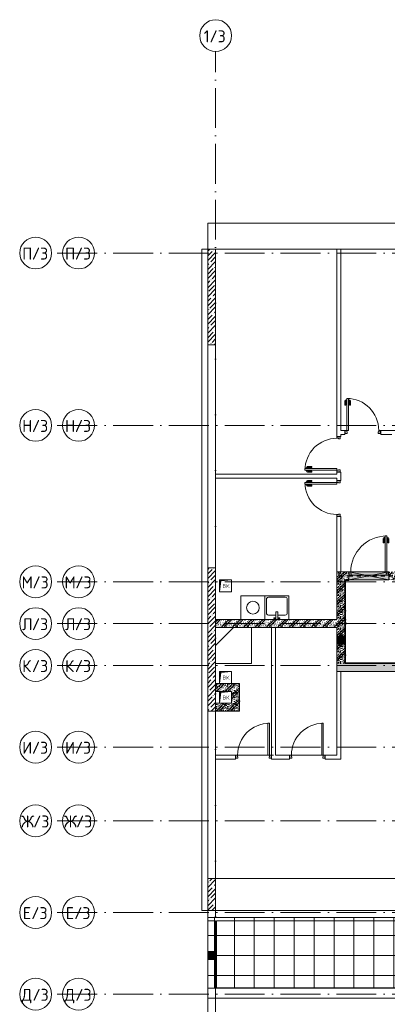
# Model space of a CAD drawing. Header units: millimetres. Extents: x 85617 to 161165, y 53267 to 102987.
# Tile 2 of 47: x 85617 to 94836, y 78278 to 102987. Entities that reach past the tile are written whole.
import ezdxf

# ---------------------------------------------------------------- set-up
doc = ezdxf.new("R2010")
doc.units = ezdxf.units.MM
doc.linetypes.add('3_ Штрих_ 1 х 1 мм', pattern=[200, 100, -100])
doc.linetypes.add('4_ Штрихпунктир_ 10 х 2 мм', pattern=[1400, 1000, -200, 0, -200])
for name, color, linetype, lineweight in [('A-____-NOTE-TEXT', 5, 'Continuous', 5), ('A-DETL-GENF-OTLN', 7, 'Continuous', 9), ('A-DOOR-____-MCUT', 7, 'Continuous', 18), ('A-DOOR-____-OTLN', 7, 'Continuous', 9), ('A-DOOR-FRAM-MCUT', 7, 'Continuous', 18), ('A-FLOR-____-OTLN', 7, 'Continuous', 9), ('A-GLAZ-____-MCUT', 7, 'Continuous', 9), ('A-GLAZ-____-OTLN', 7, 'Continuous', 9), ('A-ROOF-____-OTLN', 7, 'Continuous', 9), ('A-ROOF-____-PATT', 7, 'Continuous', 9), ('A-WALL-____-MCUT', 7, 'Continuous', 9), ('A-WALL-____-OTLN', 7, 'Continuous', 9), ('A-WALL-____-PATT', 7, 'Continuous', 9), ('I-WALL-____-MCUT', 7, 'Continuous', 9), ('I-WALL-____-OTLN', 7, 'Continuous', 9), ('M-EQPM-____-OTLN', 7, 'Continuous', 9), ('P-SANR-FIXT-OTLN', 7, 'Continuous', 9), ('S-BEAM-____-OTLN', 7, 'Continuous', 9), ('S-COLS-____-MCUT', 7, 'Continuous', 9), ('S-COLS-____-OTLN', 7, 'Continuous', 9), ('S-GRID-____-IDEN', 7, 'Continuous', 9), ('S-GRID-____-OTLN', 7, 'Continuous', 9)]:
    doc.layers.add(name, color=color, linetype=linetype, lineweight=lineweight)
doc.styles.add('GOST Common', font='GOST_Common.ttf', dxfattribs={"height": 100})
doc.styles.add('GOST Common_1', font='GOST_Common.ttf', dxfattribs={"height": 300})
pattern_1 = [(45, (0, 0), (-114.04925, 114.04925), []), (45, (114.05, 0), (-114.04925, 114.04925), [201.613, -40.323, 3.353, -36.97])]
pattern_2 = [(135, (150.28, 188.64), (-282.8427, 3e-14), [5, -395]), (135, (174.9, 237.36), (-282.8427, 3e-14), [5, -395]), (135, (211.96, 236.53), (-282.8427, 3e-14), [5, -395]), (135, (114.96, 223.96), (-282.8427, 3e-14), [5, -395]), (135, (77.54, 223.96), (-282.8427, 3e-14), [5, -395]), (135, (57.44, 184.52), (-282.8427, 3e-14), [5, -395]), (135, (66.21, 142.9), (-282.8427, 3e-14), [5, -395]), (135, (107.33, 161), (-282.8427, 3e-14), [5, -395]), (135, (99.08, 130.94), (-282.8427, 3e-14), [5, -395]), (135, (22.6, 136.46), (-282.8427, 3e-14), [5, -395]), (135, (21.16, 168.08), (-282.8427, 3e-14), [5, -395]), (135, (46.13, 96.12), (-282.8427, 3e-14), [5, -395]), (135, (3.54, 74.6), (-282.8427, 3e-14), [5, -395]), (135, (40.3, 47.56), (-282.8427, 3e-14), [5, -395]), (135, (39.77, 18.47), (-282.8427, 3e-14), [5, -395]), (135, (76.94, 37.28), (-282.8427, 3e-14), [5, -395]), (135, (114.18, 62.4), (-282.8427, 3e-14), [5, -395]), (135, (139.87, 90.2), (-282.8427, 3e-14), [5, -395]), (135, (141.44, 15.82), (-282.8427, 3e-14), [5, -395]), (135, (188.69, 26.73), (-282.8427, 3e-14), [5, -395]), (135, (176.14, 51.36), (-282.8427, 3e-14), [5, -395]), (135, (177.03, 0), (-282.8427, 3e-14), [5, -395]), (135, (276.61, 8.22), (-282.8427, 3e-14), [5, -395]), (135, (271.19, 31.72), (-282.8427, 3e-14), [5, -395]), (135, (268.29, 119.65), (-282.8427, 3e-14), [5, -395]), (135, (237.92, 101.95), (-282.8427, 3e-14), [5, -395]), (135, (237.92, 158.27), (-282.8427, 3e-14), [5, -395]), (135, (260.4, 204.35), (-282.8427, 3e-14), [5, -395]), (135, (275.54, 235.4), (-282.8427, 3e-14), [5, -395]), (135, (117.62, 268.96), (-282.8427, 3e-14), [5, -395]), (135, (203.62, 273.83), (-282.8427, 3e-14), [5, -395]), (135, (47.24, 279.3), (-282.8427, 3e-14), [5, -395]), (135, (23.2, 266.16), (-282.8427, 3e-14), [5, -395]), (135, (42.78, 232.52), (-282.8427, 3e-14), [5, -395]), (135, (177.76, 90.57), (-282.8427, 3e-14), [5, -395]), (135, (181.12, 121.8), (-282.8427, 3e-14), [5, -395]), (135, (206.73, 172.06), (-282.8427, 3e-14), [5, -395]), (135, (143.14, 136.62), (-282.8427, 3e-14), [5, -395]), (135, (211.51, 131.86), (-282.8427, 3e-14), [5, -395]), (135, (81.47, 95.1), (-282.8427, 3e-14), [5, -395]), (135, (235.13, 60.46), (-282.8427, 3e-14), [5, -395]), (135, (242.24, 4.89), (-282.8427, 3e-14), [5, -395]), (45, (0, 106.07), (-282.8427, 0), []), (45, (106.07, 0), (-282.8427, 0), []), (45, (176.78, 0), (-282.8427, 0), []), (45, (0, 176.78), (-282.8427, 0), [])]
pattern_3 = [(0, (0, 0), (0, 500), []), (90, (0, 0), (-500, 3e-14), [])]
pattern_4 = [(0, (0, 0), (203.2, 50.8), [3.353, -149.047, 3.353, -149.047, -812.8]), (0, (0, 0), (203.2, 50.8), [-304.8, 3.353, -301.447, 3.353, -149.047, -355.6]), (0, (0, 0), (203.2, 50.8), [-762, 3.353, -98.247, 3.353, -250.647]), (120, (76.2, 25.4), (-145.59409, 150.576362), [3.353, -149.047, 3.353, -149.047, -812.8]), (120, (76.2, 25.4), (-145.59409, 150.576362), [-304.8, 3.353, -301.447, 3.353, -149.047, -355.6]), (120, (76.2, 25.4), (-145.59409, 150.576362), [-762, 3.353, -98.247, 3.353, -250.647]), (240, (101.6, 127), (-57.60591, -201.376362), [3.353, -149.047, 3.353, -149.047, -812.8]), (240, (101.6, 127), (-57.60591, -201.376362), [-304.8, 3.353, -301.447, 3.353, -149.047, -355.6]), (240, (101.6, 127), (-57.60591, -201.376362), [-762, 3.353, -98.247, 3.353, -250.647])]

# ---------------------------------------------------------------- blocks, each defined once
blk = doc.blocks.new('АР_Канал вертикальный прямоугольный - ВК-6741383-ВКК_25_К3_З_ЭОМ_воронка парапетная_')
at = {"layer": 'A-DETL-GENF-OTLN', "lineweight": 5, "true_color": 0xf4f4f4}
blk.add_hatch(color=7, dxfattribs=at).paths.add_polyline_path([(-150, -150), (-120, 120), (150, 150), (-150, 150), (-150, 96)])
at = {"layer": 'A-DETL-GENF-OTLN', "color": 254, "lineweight": 13, "true_color": 0xcccccc}
for p, q in [((150, 150), (-150, 150)), ((-150, 150), (-150, -150)), ((150, 150), (-150, 150)), ((-150, 150), (-150, -150)), ((-150, -150), (-120, 120)), ((-150, -150), (-120, 120)), ((-120, 120), (150, 150)), ((-120, 120), (150, 150)), ((150, -150), (150, 150)), ((-150, -150), (150, -150))]:
    blk.add_line(p, q, dxfattribs=at)
at = {"layer": 'M-EQPM-____-OTLN', "color": 254, "lineweight": 5, "true_color": 0xcccccc}
for p, q in [((-150, -150), (-150, 150)), ((-150, 150), (150, 150)), ((150, 150), (150, -150)), ((150, -150), (-150, -150))]:
    blk.add_line(p, q, dxfattribs=at)
blk = doc.blocks.new('АР_Канал вертикальный прямоугольный - ВК-6743502-ВКК_25_К3_З_ЭОМ_воронка парапетная_')
at = {"layer": 'A-DETL-GENF-OTLN', "lineweight": 5, "true_color": 0xf4f4f4}
blk.add_hatch(color=7, dxfattribs=at).paths.add_polyline_path([(-150, -150), (-120, 120), (150, 150), (-150, 150)])
at = {"layer": 'A-DETL-GENF-OTLN', "color": 254, "lineweight": 13, "true_color": 0xcccccc}
for p, q in [((150, 150), (-150, 150)), ((-150, 150), (-150, -150)), ((150, 150), (-150, 150)), ((-150, 150), (-150, -150)), ((-150, -150), (-120, 120)), ((-150, -150), (-120, 120)), ((-120, 120), (150, 150)), ((-120, 120), (150, 150)), ((150, -150), (150, 150)), ((-150, -150), (150, -150))]:
    blk.add_line(p, q, dxfattribs=at)
at = {"layer": 'M-EQPM-____-OTLN', "color": 254, "lineweight": 5, "true_color": 0xcccccc}
for p, q in [((-150, -150), (-150, 150)), ((-150, 150), (150, 150)), ((150, 150), (150, -150)), ((150, -150), (-150, -150))]:
    blk.add_line(p, q, dxfattribs=at)
blk = doc.blocks.new('АР_Дверь однопольная - 1000х2100h_900__Вход в кв_EI30-4796016-ВКК_25_К3_З_ЭОМ_воронка парапетная_')
at = {"layer": 'A-DOOR-____-MCUT', "color": 254, "lineweight": 13, "true_color": 0xcccccc}
for p, q in [((450, 1000), (410, 1000)), ((410, 1000), (410, 100)), ((450, 100), (450, 1000)), ((410, 100), (450, 100))]:
    blk.add_line(p, q, dxfattribs=at)
at = {"layer": 'A-DOOR-____-OTLN', "color": 254, "lineweight": 5, "true_color": 0xcccccc}
for p, q in [((360, 830), (360, 933)), ((385, 830), (360, 830)), ((385, 830), (385, 933)), ((402, 963), (390, 963)), ((402, 938), (390, 938)), ((402, 975), (402, 925)), ((410, 975), (402, 975)), ((402, 925), (410, 925)), ((450, 975), (458, 975)), ((458, 925), (450, 925)), ((458, 975), (458, 925)), ((458, 963), (470, 963)), ((458, 938), (470, 938)), ((475, 830), (475, 933)), ((475, 830), (500, 830)), ((500, 830), (500, 933))]:
    blk.add_line(p, q, dxfattribs=at)
for centre, radius, start, end in [((450, 100), 900, 90, 180), ((390, 933), 30, 90, 180), ((390, 933), 4.99, 90, 180), ((470, 933), 30, 0, 90), ((470, 933), 4.99, 0, 90)]:
    blk.add_arc(centre, radius, start, end, dxfattribs=at)
at = {"layer": 'A-DOOR-FRAM-MCUT', "color": 254, "lineweight": 13, "true_color": 0xcccccc}
for p, q in [((-490, 100), (-500, 100)), ((-490, 20), (-500, 20)), ((-450, 100), (-490, 100)), ((-490, 100), (-490, 20)), ((-490, 20), (-440, 20)), ((-450, 60), (-450, 100)), ((-440, 60), (-450, 60)), ((-440, 20), (-440, 60)), ((450, 60), (440, 60)), ((440, 60), (440, 20)), ((440, 20), (490, 20)), ((490, 100), (450, 100)), ((450, 100), (450, 60)), ((490, 20), (490, 100)), ((490, 100), (500, 100)), ((490, 20), (500, 20))]:
    blk.add_line(p, q, dxfattribs=at)
blk = doc.blocks.new('АР_Дверь однопольная - 900х2100h_800__Глухая_Межкомнатные апарт_тип_эт-V2-ВКК_25_К3_З_ЭОМ_воронка парапетная_')
at = {"layer": 'A-DOOR-____-MCUT', "color": 254, "lineweight": 13, "true_color": 0xcccccc}
for p, q in [((400, 850), (360, 850)), ((360, 850), (360, 50)), ((400, 50), (400, 850)), ((360, 50), (400, 50))]:
    blk.add_line(p, q, dxfattribs=at)
at = {"layer": 'A-DOOR-____-OTLN', "color": 254, "lineweight": 5, "true_color": 0xcccccc}
blk.add_arc((400, 50), 800, 90, 180, dxfattribs=at)
at = {"layer": 'A-DOOR-FRAM-MCUT', "color": 254, "lineweight": 13, "true_color": 0xcccccc}
for p, q in [((-440, 50), (-450, 50)), ((-400, 50), (-440, 50)), ((-440, 50), (-440, -30)), ((-400, 10), (-400, 50)), ((-390, 10), (-400, 10)), ((-390, -30), (-390, 10)), ((400, 10), (390, 10)), ((390, 10), (390, -30)), ((440, 50), (400, 50)), ((400, 50), (400, 10)), ((440, -30), (440, 50)), ((440, 50), (450, 50)), ((-440, -30), (-450, -30)), ((-440, -30), (-390, -30)), ((390, -30), (440, -30)), ((440, -30), (450, -30))]:
    blk.add_line(p, q, dxfattribs=at)
blk = doc.blocks.new('АР_Дверь однопольная - 900х2100h_800__Глухая_Межкомнатные апарт_тип_эт-4498768-ВКК_25_К3_З_ЭОМ_воронка парапетная_')
at = {"layer": 'A-DOOR-____-MCUT', "color": 254, "lineweight": 13, "true_color": 0xcccccc}
for p, q in [((-400, 850), (-400, 50)), ((-360, 850), (-400, 850)), ((-360, 50), (-360, 850)), ((-400, 50), (-360, 50))]:
    blk.add_line(p, q, dxfattribs=at)
at = {"layer": 'A-DOOR-____-OTLN', "color": 254, "lineweight": 5, "true_color": 0xcccccc}
for p, q in [((-450, 680), (-450, 783)), ((-425, 680), (-425, 783)), ((-408, 813), (-420, 813)), ((-408, 788), (-420, 788)), ((-408, 825), (-408, 775)), ((-400, 825), (-408, 825)), ((-408, 775), (-400, 775)), ((-360, 825), (-352, 825)), ((-352, 775), (-360, 775)), ((-352, 825), (-352, 775)), ((-352, 813), (-340, 813)), ((-352, 788), (-340, 788)), ((-335, 680), (-335, 783)), ((-310, 680), (-310, 783)), ((-425, 680), (-450, 680)), ((-335, 680), (-310, 680))]:
    blk.add_line(p, q, dxfattribs=at)
for centre, radius, start, end in [((-420, 783), 30, 90, 180), ((-420, 783), 4.99, 90, 180), ((-400, 50), 800, 360, 90), ((-340, 783), 30, 360, 90), ((-340, 783), 4.99, 360, 90)]:
    blk.add_arc(centre, radius, start, end, dxfattribs=at)
at = {"layer": 'A-DOOR-FRAM-MCUT', "color": 254, "lineweight": 13, "true_color": 0xcccccc}
for p, q in [((-440, 50), (-450, 50)), ((-400, 50), (-440, 50)), ((-440, 50), (-440, -30)), ((-400, 10), (-400, 50)), ((-390, 10), (-400, 10)), ((-390, -30), (-390, 10)), ((400, 10), (390, 10)), ((390, 10), (390, -30)), ((440, 50), (400, 50)), ((400, 50), (400, 10)), ((440, -30), (440, 50)), ((440, 50), (450, 50)), ((-440, -30), (-450, -30)), ((-440, -30), (-390, -30)), ((390, -30), (440, -30)), ((440, -30), (450, -30))]:
    blk.add_line(p, q, dxfattribs=at)
blk = doc.blocks.new('АР_Дверь однопольная - 900х2100h_800__Глухая_Межкомнатные апарт_тип_эт-4498858-ВКК_25_К3_З_ЭОМ_воронка парапетная_')
at = {"layer": 'A-DOOR-____-MCUT', "color": 254, "lineweight": 13, "true_color": 0xcccccc}
for p, q in [((400, 850), (360, 850)), ((360, 850), (360, 50)), ((400, 50), (400, 850)), ((360, 50), (400, 50))]:
    blk.add_line(p, q, dxfattribs=at)
at = {"layer": 'A-DOOR-____-OTLN', "color": 254, "lineweight": 5, "true_color": 0xcccccc}
for p, q in [((310, 680), (310, 783)), ((335, 680), (335, 783)), ((352, 813), (340, 813)), ((352, 788), (340, 788)), ((352, 825), (352, 775)), ((360, 825), (352, 825)), ((352, 775), (360, 775)), ((400, 825), (408, 825)), ((408, 775), (400, 775)), ((408, 825), (408, 775)), ((408, 813), (420, 813)), ((408, 788), (420, 788)), ((425, 680), (425, 783)), ((450, 680), (450, 783)), ((335, 680), (310, 680)), ((425, 680), (450, 680))]:
    blk.add_line(p, q, dxfattribs=at)
for centre, radius, start, end in [((400, 50), 800, 90, 180), ((340, 783), 30, 90, 180), ((340, 783), 4.99, 90, 180), ((420, 783), 30, 0, 90), ((420, 783), 4.99, 0, 90)]:
    blk.add_arc(centre, radius, start, end, dxfattribs=at)
at = {"layer": 'A-DOOR-FRAM-MCUT', "color": 254, "lineweight": 13, "true_color": 0xcccccc}
for p, q in [((-440, 50), (-450, 50)), ((-400, 50), (-440, 50)), ((-440, 50), (-440, -30)), ((-400, 10), (-400, 50)), ((-390, 10), (-400, 10)), ((-390, -30), (-390, 10)), ((400, 10), (390, 10)), ((390, 10), (390, -30)), ((440, 50), (400, 50)), ((400, 50), (400, 10)), ((440, -30), (440, 50)), ((440, 50), (450, 50)), ((-440, -30), (-450, -30)), ((-440, -30), (-390, -30)), ((390, -30), (440, -30)), ((440, -30), (450, -30))]:
    blk.add_line(p, q, dxfattribs=at)
blk = doc.blocks.new('A-PLU-Shower_2D - 900x900-995696-ВКК_25_К3_З_ЭОМ_воронка парапетная_')
at = {"layer": 'P-SANR-FIXT-OTLN', "color": 254, "lineweight": 5, "true_color": 0xcccccc}
for p, q in [((-450, 900), (-900, 450)), ((0, 0), (0, 900)), ((0, 900), (0, 0)), ((0, 0), (-900, 0)), ((-900, 0), (0, 0))]:
    blk.add_line(p, q, dxfattribs=at)
blk = doc.blocks.new('A-PLU-Sink-2D - 600 x 600mm-997039-ВКК_25_К3_З_ЭОМ_воронка парапетная_')
at = {"layer": 'P-SANR-FIXT-OTLN', "color": 254, "lineweight": 5, "true_color": 0xcccccc}
for p, q in [((-284, 302), (-284, -298)), ((-284, -298), (-284, 302)), ((-59, 272), (-59, 257)), ((-9, 272), (-59, 272)), ((-59, 257), (-9, 257)), ((-9, 102), (-9, 302)), ((41, 302), (41, 102)), ((41, 272), (91, 272)), ((91, 257), (41, 257)), ((91, 272), (91, 257)), ((316, -298), (316, 302)), ((316, 302), (316, -298)), ((-246, 137), (-246, -209)), ((-9, 188), (-195, 188)), ((41, 102), (-9, 102)), ((227, 188), (41, 188)), ((278, -209), (278, 137)), ((-284, -298), (316, -298)), ((316, -298), (-284, -298)), ((-195, -260), (227, -260))]:
    blk.add_line(p, q, dxfattribs=at)
for centre, start, end in [((-195, 137), 90, 180), ((227, 137), 360, 90), ((-195, -209), 180, 270), ((227, -209), 270, 0)]:
    blk.add_arc(centre, 50.8, start, end, dxfattribs=at)
blk = doc.blocks.new('A-FUR-Washing-2D - 600x600-V23-ВКК_25_К3_З_ЭОМ_воронка парапетная_')
at = {"layer": 'P-SANR-FIXT-OTLN', "color": 254, "lineweight": 5, "true_color": 0xcccccc}
for p, q in [((300, 0), (-300, 0)), ((-300, 0), (-300, -600)), ((-300, 0), (-300, -600)), ((300, 0), (-300, 0)), ((300, -600), (300, 0)), ((300, -600), (300, 0))]:
    blk.add_line(p, q, dxfattribs=at)
blk.add_circle((0, -300), 160, dxfattribs=at)
blk = doc.blocks.new('АР_Перемычка - 200_Уx2_50x5__250-250-4841900-ВКК_25_К3_З_ЭОМ_воронка парапетная_')
at = {"layer": 'A-DETL-GENF-OTLN', "color": 254, "linetype": '3_ Штрих_ 1 х 1 мм', "lineweight": 25, "true_color": 0xdcdcdc}
for p, q in [((-750, 100), (-750, -100)), ((750, 100), (750, -100)), ((-750, 0), (-500, 0)), ((-500, 0), (500, 0)), ((500, 0), (750, 0))]:
    blk.add_line(p, q, dxfattribs=at)
blk = doc.blocks.new('АР_Отверстие прямоугольное - ОВВ-5542923-ВКК_25_К3_З_ЭОМ_воронка парапетная_')
at = {"layer": 'A-DETL-GENF-OTLN', "lineweight": 5, "true_color": 0xf9f9f9}
blk.add_hatch(color=7, dxfattribs=at).paths.add_polyline_path([(625, -100), (625, 100), (-375, 100), (-375, -100), (374, -100)])
at = {"layer": 'A-DETL-GENF-OTLN', "color": 254, "lineweight": 5, "true_color": 0xcccccc}
for p, q in [((625, 100), (-375, -100)), ((-375, 100), (625, -100))]:
    blk.add_line(p, q, dxfattribs=at)
at = {"layer": 'A-DETL-GENF-OTLN', "color": 254, "lineweight": 13, "true_color": 0xcccccc}
for p, q in [((625, 100), (-375, 100)), ((-375, 100), (-375, -100)), ((625, -100), (625, 100)), ((-375, -100), (625, -100))]:
    blk.add_line(p, q, dxfattribs=at)
at = {"layer": 'A-GLAZ-____-MCUT', "color": 254, "lineweight": 5, "true_color": 0xcccccc}
for p, q in [((-375, 100), (-375, -100)), ((625, 100), (625, -100))]:
    blk.add_line(p, q, dxfattribs=at)
blk = doc.blocks.new('АР_Отверстие прямоугольное - ОВВ-4527169-ВКК_25_К3_З_ЭОМ_воронка парапетная_')
at = {"layer": 'A-DETL-GENF-OTLN', "lineweight": 5, "true_color": 0xf9f9f9}
blk.add_hatch(color=7, dxfattribs=at).paths.add_polyline_path([(225, 100), (25, 100), (25, -100), (225, -100)])
at = {"layer": 'A-DETL-GENF-OTLN', "color": 254, "lineweight": 5, "true_color": 0xcccccc}
for p, q in [((225, 100), (25, -100)), ((25, 100), (225, -100))]:
    blk.add_line(p, q, dxfattribs=at)
at = {"layer": 'A-DETL-GENF-OTLN', "color": 254, "lineweight": 13, "true_color": 0xcccccc}
for p, q in [((225, 100), (25, 100)), ((25, 100), (25, -100)), ((225, -100), (225, 100)), ((25, -100), (225, -100))]:
    blk.add_line(p, q, dxfattribs=at)
at = {"layer": 'A-GLAZ-____-MCUT', "color": 254, "lineweight": 5, "true_color": 0xcccccc}
for p, q in [((25, 100), (25, -100)), ((225, 100), (225, -100))]:
    blk.add_line(p, q, dxfattribs=at)
blk = doc.blocks.new('АР_Отверстие прямоугольное - ВК-7612138-ВКК_25_К3_З_ЭОМ_воронка парапетная_')
at = {"layer": 'A-DETL-GENF-OTLN', "lineweight": 5, "true_color": 0xf9f9f9}
blk.add_hatch(color=7, dxfattribs=at).paths.add_polyline_path([(225, 100), (25, 100), (25, -100), (225, -100)])
at = {"layer": 'A-DETL-GENF-OTLN', "color": 254, "lineweight": 5, "true_color": 0xcccccc}
for p, q in [((225, 100), (25, -100)), ((25, 100), (225, -100))]:
    blk.add_line(p, q, dxfattribs=at)
at = {"layer": 'A-DETL-GENF-OTLN', "color": 254, "lineweight": 13, "true_color": 0xcccccc}
for p, q in [((225, 100), (25, 100)), ((25, 100), (25, -100)), ((225, -100), (225, 100)), ((25, -100), (225, -100))]:
    blk.add_line(p, q, dxfattribs=at)
at = {"layer": 'A-GLAZ-____-MCUT', "color": 254, "lineweight": 5, "true_color": 0xcccccc}
for p, q in [((25, 100), (25, -100)), ((225, 100), (225, -100))]:
    blk.add_line(p, q, dxfattribs=at)
blk = doc.blocks.new('Ось сетки - 8_0 мм-31302-ВКК_25_К3_З_ЭОМ_воронка парапетная_')
at = {"layer": 'S-GRID-____-IDEN', "color": 254, "lineweight": 5, "true_color": 0xdadada}
blk.add_circle((0, 0), 4, dxfattribs=at)
blk = doc.blocks.new('240311_Наметкина 10_РД_АР_К3_R21_rvt-1-ВКК_25_К3_З_ЭОМ_воронка парапетная_')
at = {"layer": 'A-ROOF-____-PATT', "lineweight": 5, "true_color": 0xe4e4e4}
h = blk.add_hatch(dxfattribs=at)
h.set_pattern_fill('FP_6', color=254, style=0, pattern_type=2)
h.set_pattern_definition(pattern_3)
h.paths.add_polyline_path([(106810, 80600), (106970, 80600), (106970, 82625), (86800, 82625), (86800, 82540), (87000, 82540), (87000, 80850), (106810, 80850)])
h.paths.add_polyline_path([(104617, 80860), (87020, 80860), (87020, 82540), (106815, 82540), (106815, 80860), (106025, 80860)])
h = blk.add_hatch(dxfattribs=at)
h.set_pattern_fill('FP_6', color=254, style=0, pattern_type=2)
h.set_pattern_definition(pattern_3)
h.paths.add_polyline_path([(86800, 80850), (87000, 80850), (87000, 82540), (86800, 82540), (86800, 81575)])
h = blk.add_hatch(dxfattribs=at)
h.set_pattern_fill('FP_6', color=254, style=0, pattern_type=2)
h.set_pattern_definition(pattern_3)
h.paths.add_polyline_path([(87020, 80860), (106815, 80860), (106815, 82540), (87020, 82540)])
at = {"layer": 'A-WALL-____-PATT', "lineweight": 5, "true_color": 0xcccccc}
h = blk.add_hatch(dxfattribs=at)
h.set_pattern_fill('FP_1', color=254, style=0, pattern_type=2)
h.set_pattern_definition(pattern_1)
h.paths.add_polyline_path([(87000, 87800), (87000, 91400), (86800, 91400), (86800, 87800)])
h = blk.add_hatch(dxfattribs=at)
h.set_pattern_fill('FP_4', color=254, style=0, pattern_type=2)
h.set_pattern_definition(pattern_2)
h.paths.add_polyline_path([(92100, 91100), (92100, 91300), (91340, 91300), (91340, 91100), (91947, 91100)])
h.paths.add_polyline_path([(90240, 91100), (90340, 91100), (90340, 91300), (90040, 91300), (90040, 91100)])
h = blk.add_hatch(dxfattribs=at)
h.set_pattern_fill('FP_4', color=254, style=0, pattern_type=2)
h.set_pattern_definition(pattern_2)
h.paths.add_polyline_path([(90040, 89000), (90240, 89000), (90240, 91100), (90040, 91100), (90040, 89485)])
h = blk.add_hatch(dxfattribs=at)
h.set_pattern_fill('FP_4', color=254, style=0, pattern_type=2)
h.set_pattern_definition(pattern_2)
h.paths.add_polyline_path([(90040, 89900), (90040, 90100), (87000, 90100), (87000, 89900), (87724, 89900)])
h = blk.add_hatch(dxfattribs=at)
h.set_pattern_fill('FP_4', color=254, style=0, pattern_type=2)
h.set_pattern_definition(pattern_2)
h.paths.add_polyline_path([(100600, 88800), (100650, 88800), (100650, 89000), (90040, 89000), (90040, 88800), (100394, 88800)])
h = blk.add_hatch(dxfattribs=at)
h.set_pattern_fill('FP_4', color=254, style=0, pattern_type=2)
h.set_pattern_definition(pattern_2)
h.paths.add_polyline_path([(87400, 88300), (87600, 88300), (87600, 88500), (87000, 88500), (87000, 88300), (87130, 88300)])
h = blk.add_hatch(dxfattribs=at)
h.set_pattern_fill('FP_4', color=254, style=0, pattern_type=2)
h.set_pattern_definition(pattern_2)
h.paths.add_polyline_path([(87600, 87800), (87600, 88300), (87400, 88300), (87400, 87800)])
h = blk.add_hatch(dxfattribs=at)
h.set_pattern_fill('FP_4', color=254, style=0, pattern_type=2)
h.set_pattern_definition(pattern_2)
h.paths.add_polyline_path([(87130, 87800), (87400, 87800), (87400, 88000), (87000, 88000), (87000, 87800), (87100, 87800)])
at = {"layer": 'S-COLS-____-OTLN', "lineweight": 5, "true_color": 0xcccccc}
h = blk.add_hatch(dxfattribs=at)
h.set_pattern_fill('FP_1', color=254, style=0, pattern_type=2)
h.set_pattern_definition(pattern_1)
h.paths.add_polyline_path([(87000, 97000), (87000, 99400), (86800, 99400), (86800, 97000)])
h = blk.add_hatch(dxfattribs=at)
h.set_pattern_fill('FP_1', color=254, style=0, pattern_type=2)
h.set_pattern_definition(pattern_1)
h.paths.add_polyline_path([(87000, 82800), (87000, 83600), (86800, 83600), (86800, 82800)])
at = {"layer": 'A-FLOR-____-OTLN', "color": 254, "lineweight": 5, "true_color": 0xcccccc}
for p, q in [((149920, 100050), (86800, 100050)), ((86800, 100050), (86800, 99400)), ((90040, 99400), (87000, 99400)), ((93920, 99400), (90140, 99400)), ((90350, 91220), (90340, 91220)), ((91280, 91220), (90400, 91220)), ((87500, 86700), (87510, 86700)), ((87500, 86700), (87510, 86700)), ((87550, 86700), (88310, 86700)), ((87550, 86700), (88310, 86700)), ((88390, 86700), (88400, 86700)), ((88390, 86700), (88400, 86700)), ((88850, 86700), (88860, 86700)), ((88850, 86700), (88860, 86700)), ((88900, 86700), (89660, 86700)), ((88900, 86700), (89660, 86700)), ((89740, 86700), (89750, 86700)), ((89740, 86700), (89750, 86700)), ((93500, 82800), (87000, 82800)), ((86800, 80600), (86800, 79950))]:
    blk.add_line(p, q, dxfattribs=at)
at = {"layer": 'A-FLOR-____-OTLN', "color": 254, "lineweight": 13, "true_color": 0xcccccc}
blk.add_line((87000, 83600), (93500, 83600), dxfattribs=at)
at = {"layer": 'A-ROOF-____-OTLN', "color": 254, "lineweight": 5, "true_color": 0xcccccc}
for p, q in [((86800, 82625), (86800, 82540)), ((106970, 82625), (86800, 82625)), ((87000, 82540), (86800, 82540)), ((86800, 82540), (86800, 81775)), ((87000, 81775), (87000, 82540)), ((87020, 82540), (87020, 80860)), ((106815, 82540), (87020, 82540)), ((86800, 81775), (86800, 81575)), ((86800, 81575), (86800, 80850)), ((87000, 81575), (87000, 81775)), ((87000, 80850), (87000, 81575)), ((87020, 80860), (106815, 80860))]:
    blk.add_line(p, q, dxfattribs=at)
at = {"layer": 'A-WALL-____-MCUT', "color": 254, "lineweight": 5, "true_color": 0xcccccc}
for p, q in [((86800, 91400), (86800, 87800)), ((87000, 91400), (86800, 91400)), ((87000, 87800), (87000, 91400)), ((86800, 87800), (87000, 87800))]:
    blk.add_line(p, q, dxfattribs=at)
at = {"layer": 'A-WALL-____-OTLN', "color": 254, "lineweight": 5, "true_color": 0xcccccc}
for p, q in [((86650, 82800), (86650, 99400)), ((86650, 99400), (86800, 99400)), ((86800, 91400), (86800, 97000)), ((87000, 97000), (87000, 91400)), ((86800, 83600), (86800, 87800)), ((87000, 87800), (87000, 83600)), ((86650, 82800), (86800, 82800)), ((86800, 82625), (86800, 82800)), ((87000, 82800), (87000, 82625)), ((86800, 80850), (106810, 80850)), ((86800, 80600), (86800, 80850)), ((106810, 80600), (86800, 80600))]:
    blk.add_line(p, q, dxfattribs=at)
at = {"layer": 'I-WALL-____-MCUT', "color": 254, "lineweight": 5, "true_color": 0xcccccc}
for p, q in [((90340, 91300), (90040, 91300)), ((90040, 91300), (90040, 91100)), ((90340, 91100), (90340, 91300)), ((90040, 91100), (90040, 90100)), ((90240, 89685), (90240, 91100)), ((90240, 91100), (90340, 91100)), ((90040, 90100), (87000, 90100)), ((87000, 90100), (87000, 89900)), ((87000, 89900), (90040, 89900)), ((90040, 89900), (90040, 89685)), ((90040, 89685), (90040, 89485)), ((90040, 89485), (90040, 89000)), ((90240, 89485), (90240, 89685)), ((90240, 89000), (90240, 89485)), ((90040, 89000), (90040, 88800)), ((98700, 89000), (90240, 89000)), ((90040, 88800), (92200, 88800)), ((87100, 88500), (87000, 88500)), ((87000, 88500), (87000, 88300)), ((87600, 88500), (87400, 88500)), ((87600, 88300), (87600, 88500)), ((87000, 88300), (87100, 88300)), ((87600, 87800), (87600, 88300)), ((87100, 88000), (87000, 88000)), ((87000, 88000), (87000, 87800)), ((87000, 87800), (87400, 87800)), ((87400, 87800), (87600, 87800))]:
    blk.add_line(p, q, dxfattribs=at)
at = {"layer": 'I-WALL-____-OTLN', "color": 254, "lineweight": 5, "true_color": 0xcccccc}
for p, q in [((90040, 94700), (90040, 99400)), ((90040, 99400), (90140, 99400)), ((90140, 99400), (90140, 94850)), ((90040, 94700), (90140, 94700)), ((90140, 94850), (90240, 94850)), ((90140, 94750), (90140, 94700)), ((90240, 94750), (90140, 94750)), ((90240, 94750), (90240, 94850)), ((91140, 94850), (91520, 94850)), ((91140, 94850), (91140, 94750)), ((91420, 94750), (91140, 94750)), ((87000, 93750), (90040, 93750)), ((90040, 93650), (87000, 93650)), ((90040, 93750), (90040, 93800)), ((90140, 93800), (90040, 93800)), ((90040, 93590), (90040, 93650)), ((90140, 93800), (90140, 93590)), ((90040, 93590), (90140, 93590)), ((90040, 91300), (90040, 92690)), ((90140, 92690), (90040, 92690)), ((90140, 92690), (90140, 91300)), ((88400, 86700), (88400, 89900)), ((88500, 89900), (88500, 86700)), ((90040, 86700), (90040, 88800)), ((90140, 88800), (90140, 86600)), ((87000, 86700), (87500, 86700)), ((87500, 86600), (87000, 86600)), ((87500, 86600), (87500, 86700)), ((88400, 86700), (88450, 86700)), ((88400, 86700), (88400, 86600)), ((88850, 86600), (88400, 86600)), ((88500, 86700), (88850, 86700)), ((88850, 86600), (88850, 86700)), ((89750, 86700), (90040, 86700)), ((89750, 86700), (89750, 86600)), ((90040, 86600), (89750, 86600)), ((90040, 86600), (90140, 86600))]:
    blk.add_line(p, q, dxfattribs=at)
at = {"layer": 'S-COLS-____-MCUT', "color": 254, "lineweight": 5, "true_color": 0xcccccc}
for p, q in [((86800, 99400), (86800, 97000)), ((87000, 99400), (86800, 99400)), ((87000, 97000), (87000, 99400)), ((86800, 97000), (87000, 97000)), ((86800, 83600), (86800, 82800)), ((87000, 83600), (86800, 83600)), ((87000, 82800), (87000, 83600)), ((86800, 82800), (87000, 82800))]:
    blk.add_line(p, q, dxfattribs=at)
at = {"layer": 'S-GRID-____-OTLN', "color": 254, "linetype": '4_ Штрихпунктир_ 10 х 2 мм', "lineweight": 5, "true_color": 0xdadada}
for p, q in [((87000, 56236), (87000, 104356)), ((156834, 99300), (82886, 99300)), ((156834, 94975), (82886, 94975)), ((156834, 91050), (82886, 91050)), ((156834, 90000), (82886, 90000)), ((156834, 88950), (82886, 88950)), ((156834, 86900), (82886, 86900)), ((156834, 85050), (82886, 85050)), ((156834, 82750), (82886, 82750)), ((156834, 80700), (82886, 80700))]:
    blk.add_line(p, q, dxfattribs=at)
at = {"layer": 'A-DOOR-____-OTLN', "color": 254, "lineweight": 5, "true_color": 0xcccccc}
for name, p in [('АР_Дверь однопольная - 900х2100h_800__Глухая_Межкомнатные апарт_тип_эт-4498768-ВКК_25_К3_З_ЭОМ_воронка парапетная_', (90690, 94800)), ('АР_Дверь однопольная - 1000х2100h_900__Вход в кв_EI30-4796016-ВКК_25_К3_З_ЭОМ_воронка парапетная_', (90840, 91200)), ('АР_Дверь однопольная - 900х2100h_800__Глухая_Межкомнатные апарт_тип_эт-V2-ВКК_25_К3_З_ЭОМ_воронка парапетная_', (87950, 86650)), ('АР_Дверь однопольная - 900х2100h_800__Глухая_Межкомнатные апарт_тип_эт-V2-ВКК_25_К3_З_ЭОМ_воронка парапетная_', (89300, 86650))]:
    blk.add_blockref(name, p, dxfattribs=at)
at = {"layer": 'A-DOOR-____-OTLN', "color": 254, "lineweight": 5, "true_color": 0xcccccc, "rotation": 89.99999999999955}
for name, p in [('АР_Дверь однопольная - 900х2100h_800__Глухая_Межкомнатные апарт_тип_эт-4498768-ВКК_25_К3_З_ЭОМ_воронка парапетная_', (90090, 94250)), ('АР_Дверь однопольная - 900х2100h_800__Глухая_Межкомнатные апарт_тип_эт-4498858-ВКК_25_К3_З_ЭОМ_воронка парапетная_', (90090, 93140))]:
    blk.add_blockref(name, p, dxfattribs=at)
at = {"layer": 'A-GLAZ-____-OTLN', "color": 254, "lineweight": 5, "true_color": 0xcccccc}
for name, p, rotation in [('АР_Отверстие прямоугольное - ОВВ-5542923-ВКК_25_К3_З_ЭОМ_воронка парапетная_', (90965, 91200), 180), ('АР_Отверстие прямоугольное - ОВВ-4527169-ВКК_25_К3_З_ЭОМ_воронка парапетная_', (90140, 89710), 270.0000000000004), ('АР_Отверстие прямоугольное - ВК-7612138-ВКК_25_К3_З_ЭОМ_воронка парапетная_', (86900, 81800), 269.9999999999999)]:
    blk.add_blockref(name, p, dxfattribs=dict(at, rotation=rotation))
at = {"layer": 'M-EQPM-____-OTLN', "color": 254, "lineweight": 5, "true_color": 0xcccccc}
for name, p in [('АР_Канал вертикальный прямоугольный - ВК-6741383-ВКК_25_К3_З_ЭОМ_воронка парапетная_', (87250, 90950)), ('АР_Канал вертикальный прямоугольный - ВК-6743502-ВКК_25_К3_З_ЭОМ_воронка парапетная_', (87250, 88650)), ('АР_Канал вертикальный прямоугольный - ВК-6741383-ВКК_25_К3_З_ЭОМ_воронка парапетная_', (87250, 88150))]:
    blk.add_blockref(name, p, dxfattribs=at)
at = {"layer": 'P-SANR-FIXT-OTLN', "color": 254, "lineweight": 5, "true_color": 0xcccccc}
for name, p in [('A-FUR-Washing-2D - 600x600-V23-ВКК_25_К3_З_ЭОМ_воронка парапетная_', (87935, 90700)), ('A-PLU-Shower_2D - 900x900-995696-ВКК_25_К3_З_ЭОМ_воронка парапетная_', (87900, 89000))]:
    blk.add_blockref(name, p, dxfattribs=at)
at = {"layer": 'P-SANR-FIXT-OTLN', "color": 254, "lineweight": 5, "true_color": 0xcccccc, "rotation": 180}
blk.add_blockref('A-PLU-Sink-2D - 600 x 600mm-997039-ВКК_25_К3_З_ЭОМ_воронка парапетная_', (88551, 90402), dxfattribs=at)
at = {"layer": 'S-BEAM-____-OTLN', "color": 254, "lineweight": 5, "true_color": 0xcccccc}
blk.add_blockref('АР_Перемычка - 200_Уx2_50x5__250-250-4841900-ВКК_25_К3_З_ЭОМ_воронка парапетная_', (90840, 91200), dxfattribs=at)
at = {"layer": 'S-GRID-____-IDEN', "color": 254, "lineweight": 5, "true_color": 0xdadada, "xscale": 100.0000000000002, "yscale": 100.0000000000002, "zscale": 100.0000000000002}
blk.add_blockref('Ось сетки - 8_0 мм-31302-ВКК_25_К3_З_ЭОМ_воронка парапетная_', (87000, 104756), dxfattribs=at)
at = {"layer": 'S-GRID-____-IDEN', "color": 254, "lineweight": 5, "true_color": 0xdadada, "xscale": 100.0000000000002, "yscale": 100.0000000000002, "zscale": 100.0000000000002, "rotation": 89.99999999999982}
for p in [(82486, 99300), (82486, 94975), (82486, 91050), (82486, 90000), (82486, 88950), (82486, 86900), (82486, 85050), (82486, 82750), (82486, 80700)]:
    blk.add_blockref('Ось сетки - 8_0 мм-31302-ВКК_25_К3_З_ЭОМ_воронка парапетная_', p, dxfattribs=at)
at = {"layer": 'A-____-NOTE-TEXT', "color": 254, "lineweight": 5, "true_color": 0xcccccc, "char_height": 100, "width": 200.42, "attachment_point": 1, "style": 'GOST Common'}
for insert in [(87169, 90994), (87169, 88694), (87169, 88194)]:
    blk.add_mtext('ВК', dxfattribs=dict(at, insert=insert))
at = {"layer": 'S-GRID-____-IDEN', "color": 254, "lineweight": 5, "true_color": 0xdadada, "char_height": 300, "attachment_point": 1, "style": 'GOST Common_1'}
for s, insert, width in [('1/3', (86702, 104888), 713.5), ('\\fGOST Common|b0|i0|c204|p34|;П', (82148, 99435), 296.62), ('/3', (82392, 99435), 521.1), ('/3', (82392, 95110), 521.1), ('\\fGOST Common|b0|i0|c204|p34|;Н', (82148, 95110), 296.62), ('\\fGOST Common|b0|i0|c204|p34|;М', (82134, 91185), 328.69), ('/3', (82405, 91185), 521.1), ('\\fGOST Common|b0|i0|c204|p34|;Л', (82148, 90135), 296.62), ('/3', (82392, 90135), 521.1), ('\\fGOST Common|b0|i0|c204|p34|;К', (82148, 89085), 296.62), ('/3', (82392, 89085), 521.1), ('\\fGOST Common|b0|i0|c204|p34|;И', (82148, 87035), 296.62), ('/3', (82392, 87035), 521.1), ('\\fGOST Common|b0|i0|c204|p34|;Ж', (82118, 85185), 368.78), ('/3', (82422, 85185), 521.1), ('\\fGOST Common|b0|i0|c204|p34|;Е', (82164, 82885), 256.54), ('/3', (82376, 82885), 521.1), ('\\fGOST Common|b0|i0|c204|p34|;Д', (82134, 80835), 328.69), ('/3', (82405, 80835), 521.1)]:
    blk.add_mtext(s, dxfattribs=dict(at, insert=insert, width=width))
blk = doc.blocks.new('Ось сетки - 8_0 мм-V36-ВКК_25_К3_З_ЭОМ_воронка парапетная_')
at = {"layer": 'S-GRID-____-IDEN', "color": 254, "lineweight": 5, "true_color": 0xcccccc}
blk.add_circle((0, 0), 4, dxfattribs=at)
blk = doc.blocks.new('Наметкина 10_РД_АР_К3_Отделка_R21_rvt-1-ВКК_25_К3_З_ЭОМ_воронка парапетная_')
at = {"layer": 'A-WALL-____-PATT', "lineweight": 5, "true_color": 0xaaaaaa}
h = blk.add_hatch(dxfattribs=at)
h.set_pattern_fill('FP_7', color=253, style=0, pattern_type=2)
h.set_pattern_definition(pattern_4)
h.paths.add_polyline_path([(91338, 91080), (92080, 91080), (92080, 91100), (91338, 91100)])
h.paths.add_polyline_path([(90240, 91080), (90338, 91080), (90338, 91100), (90240, 91100)])
h = blk.add_hatch(dxfattribs=at)
h.set_pattern_fill('FP_7', color=253, style=0, pattern_type=2)
h.set_pattern_definition(pattern_4)
h.paths.add_polyline_path([(90260, 89020), (90260, 91080), (90240, 91080), (90240, 89020)])
h = blk.add_hatch(dxfattribs=at)
h.set_pattern_fill('FP_7', color=253, style=0, pattern_type=2)
h.set_pattern_definition(pattern_4)
h.paths.add_polyline_path([(100650, 89000), (100650, 89020), (90240, 89020), (90240, 89000), (100394, 89000)])
at = {"layer": 'A-WALL-____-MCUT', "color": 253, "lineweight": 5, "true_color": 0xaaaaaa}
for p, q in [((90338, 91100), (90240, 91100)), ((90240, 91100), (90240, 91080)), ((90240, 91080), (90240, 89685)), ((90260, 91080), (90338, 91080)), ((90260, 89020), (90260, 91080)), ((90338, 91080), (90338, 91100)), ((90240, 89685), (90240, 89485)), ((90240, 89485), (90240, 89020)), ((90240, 89020), (90240, 89000)), ((90240, 89000), (98700, 89000)), ((100650, 89020), (90260, 89020))]:
    blk.add_line(p, q, dxfattribs=at)
at = {"layer": 'S-GRID-____-OTLN', "color": 254, "linetype": '4_ Штрихпунктир_ 10 х 2 мм', "lineweight": 5, "true_color": 0xcccccc}
for p, q in [((87000, 56236), (87000, 104356)), ((156834, 99300), (83962, 99300)), ((156834, 94975), (83962, 94975)), ((156834, 91050), (83962, 91050)), ((156834, 90000), (83962, 90000)), ((156834, 88950), (83962, 88950)), ((156834, 86900), (83962, 86900)), ((156834, 85050), (83962, 85050)), ((156834, 82750), (83962, 82750)), ((156834, 80700), (83962, 80700))]:
    blk.add_line(p, q, dxfattribs=at)
at = {"layer": 'S-GRID-____-IDEN', "color": 254, "lineweight": 5, "true_color": 0xcccccc, "xscale": 99.99999999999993, "yscale": 99.99999999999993, "zscale": 99.99999999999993}
blk.add_blockref('Ось сетки - 8_0 мм-V36-ВКК_25_К3_З_ЭОМ_воронка парапетная_', (87000, 104756), dxfattribs=at)
at = {"layer": 'S-GRID-____-IDEN', "color": 254, "lineweight": 5, "true_color": 0xcccccc, "xscale": 99.99999999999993, "yscale": 99.99999999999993, "zscale": 99.99999999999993, "rotation": 89.99999999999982}
for p in [(83562, 99300), (83562, 94975), (83562, 91050), (83562, 90000), (83562, 88950), (83562, 86900), (83562, 85050), (83562, 82750), (83562, 80700)]:
    blk.add_blockref('Ось сетки - 8_0 мм-V36-ВКК_25_К3_З_ЭОМ_воронка парапетная_', p, dxfattribs=at)
at = {"layer": 'S-GRID-____-IDEN', "color": 254, "lineweight": 5, "true_color": 0xcccccc, "char_height": 300, "attachment_point": 1, "style": 'GOST Common_1'}
for s, insert, width in [('1/3', (86702, 104888), 713.5), ('\\fGOST Common|b0|i0|c204|p34|;П', (83224, 99435), 296.62), ('/3', (83468, 99435), 521.1), ('/3', (83468, 95110), 521.1), ('\\fGOST Common|b0|i0|c204|p34|;Н', (83224, 95110), 296.62), ('\\fGOST Common|b0|i0|c204|p34|;М', (83210, 91185), 328.69), ('/3', (83481, 91185), 521.1), ('\\fGOST Common|b0|i0|c204|p34|;Л', (83224, 90135), 296.62), ('/3', (83468, 90135), 521.1), ('\\fGOST Common|b0|i0|c204|p34|;К', (83224, 89085), 296.62), ('/3', (83468, 89085), 521.1), ('\\fGOST Common|b0|i0|c204|p34|;И', (83224, 87035), 296.62), ('/3', (83468, 87035), 521.1), ('\\fGOST Common|b0|i0|c204|p34|;Ж', (83194, 85185), 368.78), ('/3', (83498, 85185), 521.1), ('\\fGOST Common|b0|i0|c204|p34|;Е', (83240, 82885), 256.54), ('/3', (83452, 82885), 521.1), ('\\fGOST Common|b0|i0|c204|p34|;Д', (83210, 80835), 328.69), ('/3', (83481, 80835), 521.1)]:
    blk.add_mtext(s, dxfattribs=dict(at, insert=insert, width=width))

msp = doc.modelspace()

# ---------------------------------------------------------------- block references
at = {"lineweight": 5}
for name in ['240311_Наметкина 10_РД_АР_К3_R21_rvt-1-ВКК_25_К3_З_ЭОМ_воронка парапетная_', 'Наметкина 10_РД_АР_К3_Отделка_R21_rvt-1-ВКК_25_К3_З_ЭОМ_воронка парапетная_']:
    msp.add_blockref(name, (3531, -2169), dxfattribs=at)

doc.saveas('drawing.dxf')
